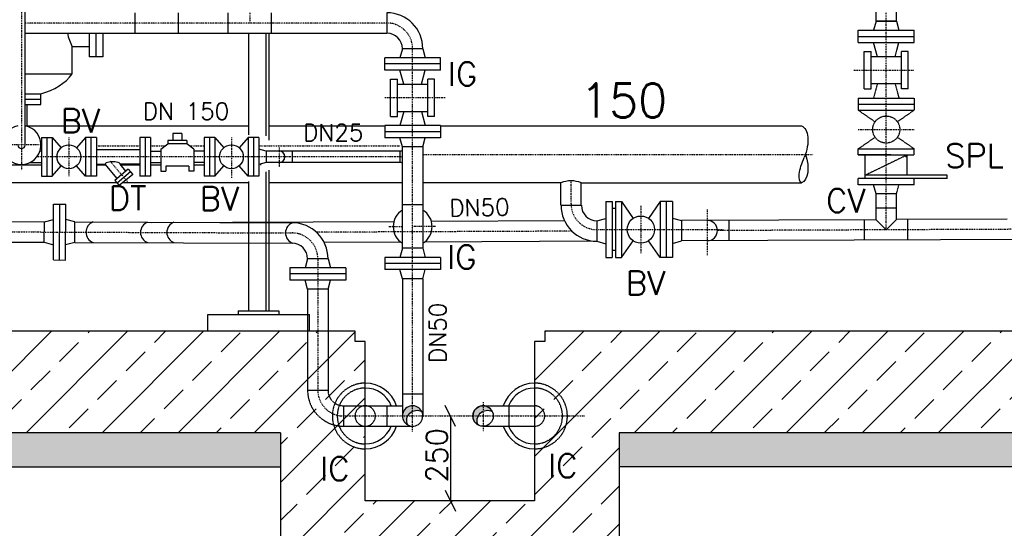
# Model space of a CAD drawing. Header units: millimetres. Extents: x -197187 to 241957296, y -45270 to 70505.
# Tile 37 of 116: x -32934 to -30027, y 9055 to 10557. Entities that reach past the tile are written whole.
import ezdxf
from ezdxf.enums import TextEntityAlignment as Align

# ---------------------------------------------------------------- set-up
doc = ezdxf.new("R2010")
doc.units = ezdxf.units.MM
doc.header["$LTSCALE"] = 0.5
for name, pattern in [('DASHDOT', [1, 0.5, -0.25, 0, -0.25]), ('DOT', [0.25, 0, -0.25]), ('HIDDEN', [0.375, 0.25, -0.125])]:
    doc.linetypes.add(name, pattern=pattern)
for name, color, linetype in [('21', 7, 'Continuous'), ('41', 7, 'Continuous'), ('42', 7, 'Continuous'), ('Beschriftung', 7, 'Continuous'), ('P-MU025ENTL', 7, 'Continuous'), ('P-MU025ENTLÜ', 7, 'Continuous'), ('P-MU050ENTL', 7, 'Continuous'), ('P-MU150AUSL', 7, 'Continuous'), ('P-MU200AUSL', 7, 'Continuous'), ('P-MU250AUSL1', 7, 'Continuous')]:
    doc.layers.add(name, color=color, linetype=linetype)
doc.styles.add('ROMANS', font='ROMANS', dxfattribs={"height": 0.2})

msp = doc.modelspace()

# ---------------------------------------------------------------- hatches: boundary and pattern name
at = {"lineweight": 5}
h = msp.add_hatch(dxfattribs=at)
h.set_pattern_fill('ANSI33', color=256, scale=25)
h.set_pattern_definition([(45, (-6661.86, 11568.5), (-112.2532, 112.2532), []), (45, (-6549.61, 11568.5), (-112.2532, 112.2532), [79.375, -39.6875])])
h.paths.add_polyline_path([(-27429.005, 12756.898), (-27679.005, 12756.898), (-27679.005, 14316.398), (-27659.014, 14336.998), (-27619.032, 14338.197), (-27619.332, 14348.188), (-27489.278, 14352.09), (-27488.978, 14342.099), (-27448.996, 14343.298), (-27429.005, 14323.898)])
h.paths.add_polyline_path([(-27679.005, 11746.898), (-27429.005, 11746.898), (-27429.005, 9336.898), (-31164.005, 9336.898), (-31164.005, 8836.898), (-32164.005, 8836.898), (-32164.005, 9336.898), (-38179.005, 9336.898), (-38179.005, 14001.398), (-38159.014, 14021.998), (-38119.032, 14023.197), (-38119.332, 14033.188), (-37989.278, 14037.09), (-37988.978, 14027.099), (-37948.996, 14028.298), (-37929.005, 14008.898), (-37929.005, 9636.898), (-31944.005, 9636.898), (-31944.005, 9606.898), (-31914.005, 9606.898), (-31914.005, 9136.898), (-31414.005, 9136.898), (-31414.005, 9606.898), (-31384.005, 9606.898), (-31384.005, 9636.898), (-27679.005, 9636.898)])
at = {"layer": 'Beschriftung', "lineweight": 5}
h = msp.add_hatch(dxfattribs=at)
h.set_pattern_fill('BETON_UNBEWEHRT', color=256, scale=200, angle=90, pattern_type=2)
h.set_pattern_definition([(135, (-12036.86, 54498.937), (-35.35534, -35.35534), [25, -12.5])])
h.paths.add_polyline_path([(-31164.005, 9336.898), (-27279.005, 9336.898), (-27279.005, 9236.898), (-31164.005, 9236.898)])
h.paths.add_polyline_path([(-32164.005, 8836.898), (-31164.005, 8836.898), (-31164.005, 8736.898), (-32164.005, 8736.898)])
h.paths.add_polyline_path([(-38329.005, 9336.898), (-32164.005, 9336.898), (-32164.005, 9236.898), (-38329.005, 9236.898)])
at = {"layer": 'P-MU050ENTL', "linetype": 'Continuous', "ltscale": 10}
h = msp.add_hatch(color=256, dxfattribs=at)
h.paths.add_polyline_path([(-31566.005, 9417.048), (-31566.005, 9400.9, -0.23800733), (-31538.855, 9400.008, 0.28780619)])
h.paths.add_polyline_path([(-31566.005, 9417.048, 0.41421356), (-31596.155, 9386.898), (-31580.348, 9386.898, -0.1710683), (-31566.005, 9400.9)])
h.paths.add_polyline_path([(-31580.348, 9386.898), (-31596.155, 9386.898, 0.27424639), (-31580.463, 9360.441, -0.23109795)])
h.paths.add_polyline_path([(-31774.005, 9417.048), (-31774.005, 9400.9, -0.23800733), (-31746.855, 9400.008, 0.28780619)])
h.paths.add_polyline_path([(-31774.005, 9417.048, 0.41421356), (-31804.155, 9386.898), (-31788.348, 9386.898, -0.1710683), (-31774.005, 9400.9)])
h.paths.add_polyline_path([(-31788.348, 9386.898), (-31804.155, 9386.898, 0.27424639), (-31788.463, 9360.441, -0.23109795)])

# ---------------------------------------------------------------- linework, layer by layer
for p, q in [((-32223.005, 10130.048), (-32223.005, 10127.348)), ((-31944.005, 9636.898), (-37929.005, 9636.898)), ((-31944.005, 9606.898), (-31944.005, 9636.898)), ((-27679.005, 9636.898), (-31384.005, 9636.898)), ((-31384.005, 9636.898), (-31384.005, 9606.898)), ((-31384.005, 9636.898), (-31384.005, 9606.898)), ((-31914.005, 9606.898), (-31944.005, 9606.898)), ((-31914.005, 9136.898), (-31914.005, 9606.898)), ((-31414.005, 9606.898), (-31414.005, 9136.898)), ((-31384.005, 9606.898), (-31414.005, 9606.898)), ((-31384.005, 9606.898), (-31414.005, 9606.898)), ((-32164.005, 9336.898), (-38329.005, 9336.898)), ((-32164.005, 9336.898), (-32164.005, 8736.898)), ((-27279.005, 9336.898), (-31164.005, 9336.898)), ((-31164.005, 9336.898), (-31164.005, 8736.898)), ((-38329.005, 9236.898), (-32164.005, 9236.898)), ((-27279.005, 9236.898), (-31164.005, 9236.898)), ((-31414.005, 9136.898), (-31914.005, 9136.898))]:
    msp.add_line(p, q)
at = {"linetype": 'Continuous'}
msp.add_line((-31662.629, 9386.898), (-31662.629, 9136.898), dxfattribs=at)
for points in [[(-32870.005, 10127.348), (-32988.005, 10127.348)], [(-32679.24, 10127.348), (-32708.005, 10127.348)], [(-32580.005, 10127.348), (-32635.248, 10127.348)], [(-32518.005, 10127.348), (-32548.005, 10127.348)], [(-32390.005, 10127.348), (-32420.005, 10127.348)]]:
    msp.add_lwpolyline(points)
at = {"layer": '21', "linetype": 'DASHDOT', "ltscale": 10}
msp.add_line((-32929.005, 11943.898), (-32929.005, 10112.373), dxfattribs=at)
at = {"layer": '21', "linetype": 'Continuous', "ltscale": 10}
for p, q in [((-30405.544, 10552.476), (-30405.544, 10680.476)), ((-30345.244, 10552.476), (-30345.244, 10680.476)), ((-30457.894, 10069.476), (-30457.894, 10087.476)), ((-30405.367, 9966.371), (-30405.367, 10000.221)), ((-30345.067, 9966.626), (-30345.067, 10000.476)), ((-30405.367, 9966.371), (-30375.217, 9936.348)), ((-30375.217, 9936.348), (-30345.067, 9966.626)), ((-31647.004, 9355.648), (-31678.254, 9418.148)), ((-31678.254, 9168.148), (-31647.004, 9105.648))]:
    msp.add_line(p, q, dxfattribs=at)
at = {"layer": '21', "linetype": 'HIDDEN', "ltscale": 10}
for p, q in [((-30437.394, 10087.476), (-30437.394, 10157.476)), ((-30318.394, 10152.476), (-30318.394, 10157.476)), ((-30313.394, 10097.476), (-30313.394, 10157.476)), ((-30195.394, 10087.476), (-30195.394, 10097.476)), ((-30292.894, 10069.476), (-30292.894, 10087.476))]:
    msp.add_line(p, q, dxfattribs=at)
at = {"layer": '21', "linetype": 'Continuous', "ltscale": 10}
msp.add_arc((-31306.005, 10002.944), 78.062, 67.279653, 112.720347, dxfattribs=at)
at = {"layer": '41', "linetype": 'Continuous', "ltscale": 10}
for p, q in [((-32918.355, 10186.898), (-32918.355, 11943.898)), ((-30405.544, 10552.476), (-30412.779, 10525.476)), ((-30345.244, 10552.476), (-30405.544, 10552.476)), ((-30405.544, 10552.476), (-30345.244, 10552.476)), ((-30345.244, 10552.476), (-30338.009, 10525.476)), ((-32259.005, 10516.748), (-32259.005, 10217.183)), ((-32199.005, 10516.748), (-32199.005, 10201.303)), ((-30457.894, 10489.476), (-30457.894, 10525.476)), ((-30457.894, 10525.476), (-30292.894, 10525.476)), ((-30457.894, 10507.476), (-30292.894, 10507.476)), ((-30292.894, 10489.476), (-30292.894, 10525.476)), ((-30457.894, 10489.476), (-30292.894, 10489.476)), ((-30401.525, 10447.476), (-30412.779, 10489.476)), ((-30344.059, 10466.898), (-30338.009, 10489.476)), ((-30440.217, 10462.476), (-30420.217, 10462.476)), ((-30440.217, 10398.848), (-30440.217, 10462.476)), ((-30420.217, 10398.848), (-30420.217, 10462.476)), ((-30366.574, 10447.476), (-30420.217, 10447.476)), ((-30349.263, 10447.476), (-30344.059, 10466.898)), ((-30310.217, 10462.476), (-30330.217, 10462.476)), ((-30330.217, 10398.848), (-30330.217, 10462.476)), ((-30310.217, 10398.848), (-30310.217, 10462.476)), ((-32912.155, 10241.874), (-32912.155, 10305.898)), ((-32130.005, 10168.748), (-32130.005, 10135.048)), ((-32199.005, 10112.373), (-32199.005, 9696.898)), ((-32259.005, 10079.024), (-32259.005, 9696.898)), ((-30430.781, 10087.476), (-30457.894, 10087.476)), ((-30413.407, 10069.476), (-30457.894, 10069.476)), ((-30405.544, 10042.476), (-30412.779, 10069.476)), ((-30387.605, 10042.297), (-30405.544, 10042.221)), ((-30405.544, 10000.221), (-30405.544, 10042.221)), ((-30345.244, 10000.476), (-30345.244, 10006.898)), ((-30345.067, 10000.476), (-30405.367, 10000.221)), ((-32379.005, 9686.898), (-32079.005, 9686.898)), ((-32379.005, 9636.898), (-32379.005, 9686.898)), ((-32289.005, 9696.898), (-32169.005, 9696.898)), ((-32289.005, 9696.898), (-32289.005, 9686.898)), ((-32169.005, 9696.898), (-32169.005, 9686.898)), ((-32079.005, 9636.898), (-32079.005, 9686.898))]:
    msp.add_line(p, q, dxfattribs=at)
at = {"layer": '41', "linetype": 'HIDDEN', "ltscale": 10}
for p, q in [((-32207.005, 10516.748), (-32207.005, 10214.007)), ((-30330.217, 10447.476), (-30366.574, 10447.476)), ((-30330.217, 10367.476), (-30330.217, 10447.476)), ((-30440.217, 10352.476), (-30440.217, 10398.848)), ((-30420.217, 10352.476), (-30420.217, 10398.848)), ((-30330.217, 10352.476), (-30330.217, 10398.848)), ((-30310.217, 10352.476), (-30310.217, 10398.848)), ((-30440.217, 10352.476), (-30420.217, 10352.476)), ((-30330.217, 10367.476), (-30420.217, 10367.476)), ((-30401.525, 10367.476), (-30412.779, 10325.476)), ((-30349.263, 10367.476), (-30338.009, 10325.476)), ((-30310.217, 10352.476), (-30330.217, 10352.476)), ((-30457.894, 10325.476), (-30292.894, 10325.476)), ((-30457.894, 10325.476), (-30457.894, 10289.476)), ((-30292.894, 10325.476), (-30292.894, 10289.476)), ((-30457.894, 10307.476), (-30292.894, 10307.476)), ((-30457.894, 10307.476), (-30292.894, 10307.476)), ((-30457.894, 10289.476), (-30292.894, 10289.476)), ((-30457.894, 10289.476), (-30408.303, 10255.213)), ((-30292.894, 10289.476), (-30342.485, 10255.213)), ((-30457.894, 10175.476), (-30408.303, 10209.739)), ((-30292.894, 10175.476), (-30342.485, 10209.739)), ((-30457.894, 10157.476), (-30457.894, 10175.476)), ((-30457.894, 10175.476), (-30292.894, 10175.476)), ((-30457.894, 10157.476), (-30292.894, 10157.476)), ((-30361.843, 10157.476), (-30457.894, 10157.476)), ((-30313.394, 10157.476), (-30437.394, 10097.476)), ((-30318.394, 10156.476), (-30313.394, 10156.476)), ((-30318.394, 10155.476), (-30313.394, 10155.476)), ((-30318.394, 10154.476), (-30313.394, 10154.476)), ((-30318.394, 10153.476), (-30313.394, 10153.476)), ((-30318.394, 10152.476), (-30313.394, 10152.476)), ((-30292.894, 10157.476), (-30292.894, 10175.476)), ((-32207.005, 10107.609), (-32207.005, 9696.898)), ((-30195.394, 10097.476), (-30437.394, 10097.476)), ((-30195.394, 10087.476), (-30430.781, 10087.476)), ((-30292.894, 10069.476), (-30413.407, 10069.476)), ((-30345.244, 10042.476), (-30338.01, 10069.476)), ((-30345.244, 10042.476), (-30387.175, 10042.299)), ((-30345.244, 10006.898), (-30345.244, 10042.476))]:
    msp.add_line(p, q, dxfattribs=at)
at = {"layer": '41', "linetype": 'DASHDOT', "ltscale": 10}
for p, q in [((-30471.074, 10407.476), (-30292.894, 10407.476)), ((-30457.894, 10232.476), (-30292.894, 10232.476)), ((-31844.619, 9945.898), (-31804.155, 9945.898)), ((-31706.11, 9945.898), (-31774.005, 9945.898))]:
    msp.add_line(p, q, dxfattribs=at)
at = {"layer": '41', "linetype": 'HIDDEN', "ltscale": 10}
msp.add_circle((-30375.394, 10232.476), 40, dxfattribs=at)
at = {"layer": '41', "linetype": 'Continuous', "ltscale": 10}
for centre, radius, start, end in [((-32929.005, 10186.898), 57.5, 100.673808, 79.326192), ((-32929.005, 10186.898), 10.65, 180, 0), ((-31812.005, 10113.898), 54.85, 81.771711, 90), ((-31812.005, 10113.898), 21.15, 68.212925, 90)]:
    msp.add_arc(centre, radius, start, end, dxfattribs=at)
at = {"layer": '41', "linetype": 'DASHDOT', "ltscale": 10}
msp.add_arc((-31812.005, 10113.898), 38, 78.078056, 90, dxfattribs=at)
at = {"layer": 'P-MU025ENTL', "linetype": 'DASHDOT', "ltscale": 10}
for p, q in [((-32255.005, 11274.898), (-32255.005, 10546.898)), ((-32789.005, 10209.398), (-32789.005, 10094.398)), ((-32309.005, 10209.398), (-32309.005, 10089.789)), ((-32876.756, 10186.898), (-32982.134, 10186.898)), ((-32168.005, 10179.091), (-32168.005, 10122.296)), ((-31812.005, 10151.898), (-32883.385, 10151.898)), ((-32616.459, 10078.742), (-32667.835, 10139.969))]:
    msp.add_line(p, q, dxfattribs=at)
at = {"layer": 'P-MU025ENTL', "linetype": 'Continuous', "ltscale": 10}
for p, q in [((-32870.005, 10209.398), (-32838.005, 10209.398)), ((-32870.005, 10209.398), (-32870.005, 10094.398)), ((-32854.005, 10209.398), (-32854.005, 10094.398)), ((-32838.005, 10209.398), (-32838.005, 10094.398)), ((-32838.005, 10209.398), (-32811.707, 10178.537)), ((-32740.005, 10209.398), (-32766.304, 10178.537)), ((-32708.005, 10209.398), (-32740.005, 10209.398)), ((-32740.005, 10209.398), (-32740.005, 10094.398)), ((-32724.005, 10209.398), (-32724.005, 10094.398)), ((-32708.005, 10209.398), (-32708.005, 10094.398)), ((-32548.005, 10209.398), (-32580.005, 10209.398)), ((-32580.005, 10209.398), (-32580.005, 10094.398)), ((-32564.005, 10209.398), (-32564.005, 10094.398)), ((-32548.005, 10209.398), (-32548.005, 10094.398)), ((-32455.877, 10220.27), (-32482.133, 10220.27)), ((-32482.133, 10220.27), (-32482.133, 10200.27)), ((-32455.877, 10220.27), (-32455.877, 10200.27)), ((-32358.005, 10209.398), (-32390.005, 10209.398)), ((-32390.005, 10209.398), (-32390.005, 10094.398)), ((-32374.005, 10209.398), (-32374.005, 10094.398)), ((-32358.005, 10209.398), (-32358.005, 10094.398)), ((-32358.005, 10209.398), (-32331.707, 10178.537)), ((-32260.005, 10209.398), (-32286.304, 10178.537)), ((-32228.005, 10209.398), (-32260.005, 10209.398)), ((-32260.005, 10209.398), (-32260.005, 10094.398)), ((-32244.005, 10209.398), (-32244.005, 10094.398)), ((-32228.005, 10209.398), (-32228.005, 10094.398)), ((-32518.005, 10174.398), (-32497.133, 10190.27)), ((-32440.877, 10200.27), (-32497.133, 10200.27)), ((-32497.133, 10200.27), (-32497.133, 10190.27)), ((-32440.877, 10190.27), (-32497.133, 10190.27)), ((-32440.877, 10200.27), (-32440.877, 10190.27)), ((-32420.005, 10174.398), (-32440.877, 10190.27)), ((-32870.005, 10168.748), (-32874.445, 10168.748)), ((-32708.005, 10173.748), (-32580.005, 10173.748)), ((-32548.005, 10168.748), (-32518.005, 10168.748)), ((-32518.005, 10174.398), (-32518.005, 10109.398)), ((-32420.005, 10174.398), (-32420.005, 10109.398)), ((-32390.005, 10168.748), (-32420.005, 10168.748)), ((-32206.005, 10168.748), (-32228.005, 10174.643)), ((-32206.005, 10168.748), (-32206.005, 10135.048)), ((-31812.005, 10168.748), (-32206.005, 10168.748)), ((-31812.005, 10168.748), (-31812.005, 10135.048)), ((-32904.149, 10135.048), (-32870.005, 10135.048)), ((-32838.005, 10094.398), (-32811.707, 10125.259)), ((-32740.005, 10094.398), (-32766.304, 10125.259)), ((-32708.005, 10130.048), (-32681.506, 10130.048)), ((-32646.226, 10088.002), (-32681.506, 10130.048)), ((-32580.005, 10130.048), (-32637.514, 10130.048)), ((-32620.41, 10109.664), (-32637.514, 10130.048)), ((-32548.005, 10135.048), (-32518.005, 10135.048)), ((-32435.005, 10124.398), (-32503.005, 10124.398)), ((-32503.005, 10124.398), (-32503.005, 10109.398)), ((-32435.005, 10124.398), (-32435.005, 10109.398)), ((-32390.005, 10135.048), (-32420.005, 10135.048)), ((-32358.005, 10094.398), (-32331.707, 10125.259)), ((-32260.005, 10094.398), (-32286.304, 10125.259)), ((-32206.005, 10135.048), (-32228.005, 10129.153)), ((-31812.005, 10135.048), (-32206.005, 10135.048)), ((-32870.005, 10094.398), (-32838.005, 10094.398)), ((-32708.005, 10094.398), (-32740.005, 10094.398)), ((-32613.517, 10115.448), (-32653.118, 10082.219)), ((-32607.089, 10107.787), (-32646.69, 10074.558)), ((-32600.661, 10100.127), (-32640.262, 10066.898)), ((-32613.517, 10115.448), (-32600.661, 10100.127)), ((-32548.005, 10094.398), (-32580.005, 10094.398)), ((-32518.005, 10109.398), (-32503.005, 10109.398)), ((-32420.005, 10109.398), (-32435.005, 10109.398)), ((-32358.005, 10094.398), (-32390.005, 10094.398)), ((-32228.005, 10094.398), (-32260.005, 10094.398)), ((-32653.118, 10082.219), (-32640.262, 10066.898))]:
    msp.add_line(p, q, dxfattribs=at)
for centre in [(-32789.005, 10151.898), (-32309.005, 10151.898)]:
    msp.add_circle(centre, 35, dxfattribs=at)
msp.add_arc((-32168.005, 10151.898), 16.85, 270, 90, dxfattribs=at)
msp.add_ellipse((-32659.51, 10130.048), major_axis=(-21.996, 0), ratio=0.33834032, start_param=3.14159265, end_param=6.28318531, dxfattribs=at)
at = {"layer": 'P-MU025ENTLÜ', "linetype": 'DASHDOT', "ltscale": 10}
msp.add_line((-30375.217, 9936.348), (-30375.217, 12731.813), dxfattribs=at)
at = {"layer": 'P-MU050ENTL', "linetype": 'Continuous', "ltscale": 10}
for p, q in [((-32593.005, 10516.748), (-32593.005, 10577.048)), ((-32465.005, 10516.748), (-32465.005, 10577.048)), ((-32319.005, 10516.748), (-32319.005, 10577.048)), ((-32191.005, 10516.748), (-32191.005, 10577.048)), ((-31850.005, 10577.048), (-31850.005, 10516.748)), ((-32918.355, 10516.748), (-31850.005, 10516.748)), ((-31804.155, 10470.898), (-31811.39, 10443.898)), ((-31743.855, 10470.898), (-31804.155, 10470.898)), ((-31743.855, 10470.898), (-31736.621, 10443.898)), ((-31691.505, 10443.898), (-31856.505, 10443.898)), ((-31856.505, 10407.898), (-31856.505, 10443.898)), ((-31691.505, 10407.898), (-31691.505, 10443.898)), ((-31691.505, 10425.898), (-31856.505, 10425.898)), ((-31691.505, 10407.898), (-31856.505, 10407.898)), ((-31839.005, 10270.898), (-31839.005, 10380.898)), ((-31839.005, 10380.898), (-31819.005, 10380.898)), ((-31819.005, 10270.898), (-31819.005, 10380.898)), ((-31800.136, 10365.898), (-31811.39, 10407.898)), ((-31747.875, 10365.898), (-31736.621, 10407.898)), ((-31729.005, 10270.898), (-31729.005, 10380.898)), ((-31709.005, 10380.898), (-31729.005, 10380.898)), ((-31709.005, 10270.898), (-31709.005, 10380.898)), ((-31819.005, 10285.898), (-31819.005, 10365.898)), ((-31819.005, 10365.898), (-31729.005, 10365.898)), ((-31839.005, 10270.898), (-31819.005, 10270.898)), ((-31819.005, 10285.898), (-31729.005, 10285.898)), ((-31800.136, 10285.898), (-31811.39, 10243.898)), ((-31747.875, 10285.898), (-31736.621, 10243.898)), ((-31709.005, 10270.898), (-31729.005, 10270.898)), ((-31691.505, 10243.898), (-31856.505, 10243.898)), ((-31856.505, 10243.898), (-31856.505, 10207.898)), ((-31691.505, 10243.898), (-31691.505, 10207.898)), ((-31691.505, 10225.898), (-31856.505, 10225.898)), ((-31691.505, 10207.898), (-31856.505, 10207.898)), ((-31804.155, 10180.898), (-31811.39, 10207.898)), ((-31743.855, 10180.898), (-31736.621, 10207.898)), ((-31743.855, 10180.898), (-31804.155, 10180.898)), ((-31804.155, 9881.898), (-31804.155, 10180.898)), ((-31743.855, 10180.898), (-31743.855, 9881.898)), ((-31336.155, 10008.735), (-31336.155, 10074.948)), ((-31275.855, 10008.735), (-31275.855, 10074.948)), ((-32834.808, 9847.355), (-32834.183, 10012.354)), ((-32834.183, 10012.354), (-32798.183, 10012.218)), ((-32816.808, 9847.287), (-32816.183, 10012.286)), ((-32798.808, 9847.219), (-32798.183, 10012.218)), ((-31743.855, 10009.898), (-31804.155, 10009.898)), ((-31335.753, 10008.735), (-31275.453, 10008.735)), ((-31203.005, 10019.694), (-31203.005, 9854.694)), ((-31203.005, 10019.694), (-31185.005, 10019.694)), ((-31185.005, 10019.694), (-31185.005, 9854.694)), ((-31175.005, 10019.694), (-31175.005, 9854.694)), ((-31175.005, 10019.694), (-31157.005, 10019.694)), ((-31157.005, 10019.694), (-31157.005, 9854.694)), ((-31157.005, 10019.694), (-31122.743, 9970.103)), ((-31043.005, 10019.694), (-31077.268, 9970.103)), ((-31007.005, 10019.694), (-31043.005, 10019.694)), ((-31043.005, 10019.694), (-31043.005, 9854.694)), ((-31025.005, 10019.694), (-31025.005, 9854.694)), ((-31007.005, 10019.694), (-31007.005, 9854.694)), ((-31175.005, 9999.194), (-31185.005, 9999.194)), ((-34445.617, 9966.109), (-32861.381, 9960.107)), ((-32861.61, 9899.807), (-32861.381, 9960.107)), ((-32861.381, 9960.107), (-32834.353, 9967.354)), ((-32771.382, 9959.766), (-32798.354, 9967.218)), ((-32771.61, 9899.466), (-32771.382, 9959.766)), ((-32771.382, 9959.766), (-32129.603, 9957.334)), ((-31829.571, 9960.352), (-32543.633, 9957.334)), ((-31325.147, 9962.484), (-31718.388, 9960.822)), ((-31230.005, 9962.886), (-31203.005, 9970.121)), ((-31230.005, 9962.886), (-31230.005, 9902.585)), ((-31007.005, 9971.177), (-30980.005, 9963.943)), ((-30405.367, 9966.371), (-30980.005, 9963.943)), ((-30980.005, 9963.943), (-30980.005, 9903.642)), ((-30840.005, 9964.534), (-30840.005, 9904.234)), ((-30439.217, 9905.928), (-30439.217, 9966.228)), ((-30018.312, 9968.007), (-30345.067, 9966.626)), ((-30311.217, 9906.468), (-30311.217, 9966.769)), ((-34445.617, 9905.808), (-32861.61, 9899.807)), ((-32861.61, 9899.807), (-32834.637, 9892.355)), ((-32771.61, 9899.466), (-32798.638, 9892.219)), ((-32771.61, 9899.466), (-32129.832, 9897.035)), ((-31808.737, 9900.14), (-32035.326, 9899.182)), ((-31230.005, 9902.585), (-31738.712, 9900.436)), ((-31230.005, 9902.585), (-31203.005, 9895.351)), ((-31157.005, 9854.694), (-31122.743, 9904.284)), ((-31043.005, 9854.694), (-31077.268, 9904.284)), ((-31007.005, 9896.407), (-30980.005, 9903.642)), ((-28352.058, 9914.748), (-30980.005, 9903.642)), ((-31804.155, 9881.898), (-31811.39, 9854.898)), ((-31743.855, 9881.898), (-31804.155, 9881.898)), ((-31743.855, 9881.898), (-31736.621, 9854.898)), ((-31175.005, 9875.194), (-31185.005, 9875.194)), ((-32834.808, 9847.355), (-32798.808, 9847.219)), ((-32084.155, 9851.185), (-32091.39, 9824.185)), ((-32023.855, 9851.185), (-32084.155, 9851.185)), ((-32023.855, 9851.185), (-32016.621, 9824.185)), ((-31691.505, 9854.898), (-31856.505, 9854.898)), ((-31856.505, 9854.898), (-31856.505, 9818.898)), ((-31691.505, 9836.898), (-31856.505, 9836.898)), ((-31691.505, 9854.898), (-31691.505, 9818.898)), ((-31203.005, 9854.694), (-31185.005, 9854.694)), ((-31175.005, 9854.694), (-31157.005, 9854.694)), ((-31007.005, 9854.694), (-31043.005, 9854.694)), ((-31971.505, 9824.185), (-32136.505, 9824.185)), ((-32136.505, 9824.185), (-32136.505, 9788.185)), ((-31971.505, 9806.185), (-32136.505, 9806.185)), ((-31971.505, 9824.185), (-31971.505, 9788.185)), ((-31691.505, 9818.898), (-31856.505, 9818.898)), ((-31804.155, 9791.898), (-31811.39, 9818.898)), ((-31743.855, 9791.898), (-31736.621, 9818.898)), ((-31971.505, 9788.185), (-32136.505, 9788.185)), ((-32084.155, 9761.185), (-32091.39, 9788.185)), ((-32023.855, 9761.185), (-32016.621, 9788.185)), ((-31743.855, 9791.898), (-31804.155, 9791.898)), ((-31804.155, 9791.898), (-31804.155, 9386.898)), ((-31743.855, 9791.898), (-31743.855, 9386.898)), ((-32084.155, 9761.185), (-32084.155, 9686.898)), ((-32023.855, 9761.185), (-32084.155, 9761.185)), ((-32023.855, 9761.185), (-32023.855, 9636.898)), ((-31743.855, 9450.898), (-31804.155, 9450.898)), ((-31914.005, 9417.048), (-31804.155, 9417.048)), ((-31850.005, 9417.048), (-31850.005, 9356.748)), ((-31566.005, 9417.048), (-31414.005, 9417.048)), ((-31490.005, 9417.048), (-31490.005, 9356.748)), ((-31914.005, 9356.748), (-31774.005, 9356.748)), ((-31566.005, 9356.748), (-31414.005, 9356.748))]:
    msp.add_line(p, q, dxfattribs=at)
at = {"layer": 'P-MU050ENTL', "linetype": 'DASHDOT', "ltscale": 10}
for p, q in [((-31850.005, 10546.898), (-32918.355, 10546.898)), ((-31774.005, 9340.846), (-31774.005, 10470.898)), ((-31678.325, 10325.898), (-31856.505, 10325.898)), ((-31306.005, 10012.906), (-31306.005, 10081.005)), ((-31100.005, 10007.194), (-31100.005, 9867.194)), ((-30904.005, 9996.268), (-30904.005, 9861.617)), ((-28343.97, 9944.933), (-30873.855, 9934.241)), ((-34695.504, 9936.905), (-32129.717, 9927.185)), ((-31303.392, 9932.426), (-32058.062, 9929.236)), ((-31230.293, 9936.907), (-30856.796, 9936.907)), ((-32054.005, 9851.185), (-32054.005, 9462.898)), ((-31566.005, 9427.913), (-31566.005, 9340.846)), ((-31978.005, 9386.898), (-31266.643, 9386.898))]:
    msp.add_line(p, q, dxfattribs=at)
at = {"layer": 'P-MU050ENTL', "linetype": 'HIDDEN', "ltscale": 10}
for p, q in [((-32084.155, 9686.898), (-32084.155, 9462.898)), ((-32023.855, 9636.898), (-32023.855, 9462.898)), ((-32084.155, 9462.898), (-32023.855, 9462.898)), ((-31978.005, 9417.048), (-31914.005, 9417.048)), ((-31978.005, 9417.048), (-31978.005, 9356.748)), ((-31978.005, 9356.748), (-31914.005, 9356.748))]:
    msp.add_line(p, q, dxfattribs=at)
at = {"layer": 'P-MU050ENTL', "linetype": 'Continuous', "ltscale": 10}
for points in [[(-31746.855, 9400.008, 1.37095256), (-31788.463, 9360.441, -0.72941984), (-31746.855, 9400.008)], [(-31538.855, 9400.008, 1.37095256), (-31580.463, 9360.441, -0.72941984), (-31538.855, 9400.008)]]:
    msp.add_lwpolyline(points, format="xyb", dxfattribs=at)
for centre, radius in [((-31100.005, 9937.194), 40), ((-31566.005, 9386.898), 30.15)]:
    msp.add_circle(centre, radius, dxfattribs=at)
for centre, radius, start, end in [((-31850.005, 10470.898), 106.15, 0, 90), ((-31850.005, 10470.898), 45.85, 0, 90), ((-31229.603, 10008.735), 106.15, 180, 269.783006), ((-31229.832, 10008.736), 45.85, 180, 269.783006), ((-31773.917, 9945.898), 57.5, 121.727503, 238.272497), ((-31773.917, 9945.898), 57.5, 301.521311, 58.478689), ((-32706.48, 9929.411), 32.103, 110.086944, 249.913056), ((-32545.465, 9928.755), 32.103, 110.086944, 249.913056), ((-32467.663, 9928.755), 32.103, 110.086944, 249.913056), ((-32117.219, 9927.443), 32.103, 110.086944, 249.913056), ((-32130.005, 9851.185), 106.15, 0, 89.782961), ((-30904.005, 9934.113), 30.15, 270.000064, 89.999936), ((-32130.005, 9851.185), 45.85, 0, 89.782961), ((-31914.005, 9386.898), 97, 18.108942, 90), ((-31414.005, 9386.898), 97, 90, 161.891058), ((-31914.005, 9386.898), 82.5, 21.435558, 90), ((-31414.005, 9386.898), 82.5, 90, 158.564442), ((-31774.005, 9386.898), 30.15, 241.344403, 25.775417), ((-31914.005, 9386.898), 97, 270, 341.891058), ((-31914.005, 9386.898), 82.5, 270, 338.564442), ((-31414.005, 9386.898), 97, 198.108942, 270), ((-31414.005, 9386.898), 82.5, 201.435558, 270)]:
    msp.add_arc(centre, radius, start, end, dxfattribs=at)
at = {"layer": 'P-MU050ENTL', "linetype": 'DASHDOT', "ltscale": 10}
for centre, start, end in [((-31850.005, 10470.898), 0, 90), ((-31230.005, 10012.906), 180, 269.783006), ((-32130.005, 9851.185), 0, 89.782961), ((-31978.005, 9462.898), 180, 270)]:
    msp.add_arc(centre, 76, start, end, dxfattribs=at)
at = {"layer": 'P-MU050ENTL', "linetype": 'HIDDEN', "ltscale": 10}
for centre, radius, start, end in [((-31914.005, 9386.898), 97, 90, 270), ((-31414.005, 9386.898), 97, 270, 90), ((-31978.005, 9462.898), 106.15, 180, 270), ((-31978.005, 9462.898), 45.85, 180, 270), ((-31914.005, 9386.898), 82.5, 90, 270), ((-31414.005, 9386.898), 82.5, 270, 90), ((-31914.005, 9386.898), 30.15, 270, 269.999427), ((-31414.005, 9386.898), 30.15, 270, 90)]:
    msp.add_arc(centre, radius, start, end, dxfattribs=at)
at = {"layer": 'P-MU150AUSL', "linetype": 'Continuous', "ltscale": 10}
for p, q in [((-32729.005, 10516.748), (-32729.005, 10447.498)), ((-32709.005, 10516.748), (-32709.005, 10447.498)), ((-32689.005, 10516.748), (-32689.005, 10447.498)), ((-32779.005, 10396.898), (-32779.005, 10476.898)), ((-32729.005, 10476.898), (-32779.005, 10476.898)), ((-32689.005, 10447.498), (-32729.005, 10447.498)), ((-32918.355, 10396.898), (-32779.005, 10396.898)), ((-32918.355, 10337.898), (-32871.505, 10337.898)), ((-32871.505, 10305.898), (-32871.505, 10337.898)), ((-32918.355, 10321.898), (-32871.505, 10321.898)), ((-32918.355, 10305.898), (-32871.505, 10305.898))]:
    msp.add_line(p, q, dxfattribs=at)
at = {"layer": 'P-MU150AUSL'}
for p, q in [((-32912.155, 10243.302), (-32259.005, 10243.319)), ((-32199.005, 10243.321), (-31856.505, 10243.33)), ((-31691.505, 10243.334), (-30625.851, 10243.362)), ((-32647.017, 10074.948), (-33199.005, 10074.948)), ((-32259.005, 10074.948), (-32630.669, 10074.948)), ((-31804.155, 10074.948), (-32199.005, 10074.948)), ((-31336.155, 10074.948), (-31743.855, 10074.948)), ((-31275.855, 10074.948), (-30625.851, 10075.062))]:
    msp.add_line(p, q, dxfattribs=at)
at = {"layer": 'P-MU150AUSL', "linetype": 'Continuous', "ltscale": 10}
msp.add_arc((-32646.34, 10546.898), 150, 191.595436, 207.818128, dxfattribs=at)
msp.add_ellipse((-32927.535, 10458.884), major_axis=(169.693, 0), ratio=0.75533428, start_param=5.04888526, end_param=5.77841253, dxfattribs=at)
at = {"layer": 'P-MU150AUSL', "linetype": 'Continuous', "ltscale": 10, "extrusion": (0, 0, -1)}
for centre, major_axis, ratio, start_param, end_param in [((-30656.955, 10166.342), (31.104, 77.02), 0.51427667, 0, 1.57079633), ((-30596.082, 10140.703), (-29.769, -65.64), 0.32393588, 0, 1.57079633), ((-30656.955, 10152.083), (31.104, -77.02), 0.51427667, 4.8264075, 6.28318531)]:
    msp.add_ellipse(centre, major_axis=major_axis, ratio=ratio, start_param=start_param, end_param=end_param, dxfattribs=at)
at = {"layer": 'P-MU200AUSL', "linetype": 'DASHDOT', "ltscale": 10}
for p, q in [((-32708.005, 10184.498), (-32580.005, 10184.498)), ((-32548.005, 10184.498), (-32504.724, 10184.498)), ((-32433.287, 10184.498), (-32390.005, 10184.498)), ((-32228.005, 10184.498), (-31809.878, 10184.498))]:
    msp.add_line(p, q, dxfattribs=at)
at = {"layer": 'P-MU250AUSL1', "linetype": 'DASHDOT', "ltscale": 10}
msp.add_line((-31743.855, 10159.098), (-30591.093, 10159.098), dxfattribs=at)

# ---------------------------------------------------------------- texts
at = {"layer": '21', "linetype": 'Continuous', "ltscale": 10, "style": 'ROMANS'}
msp.add_text('250', height=62.5, rotation=90, dxfattribs=at).set_placement((-31702.556, 9190.197), align=Align.MIDDLE_LEFT)
at = {"layer": '42', "linetype": 'Continuous', "ltscale": 10, "style": 'ROMANS'}
for s, p in [('SPL', (-30201.616, 10120.146)), ('CV', (-30553.285, 9987.832))]:
    msp.add_text(s, height=70, dxfattribs=at).set_placement(p)
at = {"layer": 'P-MU025ENTL', "linetype": 'Continuous', "ltscale": 10, "style": 'ROMANS'}
for s, p in [('BV', (-32813.502, 10223.267)), ('DT', (-32670.915, 9994.809)), ('BV', (-32402.77, 9993.763))]:
    msp.add_text(s, height=70, dxfattribs=at).set_placement(p)
at = {"layer": 'P-MU025ENTL', "linetype": 'DOT', "ltscale": 10, "style": 'ROMANS'}
msp.add_text('DN25', height=50, dxfattribs=at).set_placement((-32097.205, 10198.554))
at = {"layer": 'P-MU050ENTL', "linetype": 'Continuous', "ltscale": 10, "style": 'ROMANS'}
for s, p in [('IG', (-31669.932, 10361.735)), ('IG', (-31672.199, 9821.219)), ('IC', (-31374.075, 9204.885)), ('IC', (-32047.366, 9196.085))]:
    msp.add_text(s, height=70, dxfattribs=at).set_placement(p)
at = {"layer": 'P-MU050ENTL', "linetype": 'DOT', "ltscale": 10, "style": 'ROMANS'}
for rotation, p in [(1.09, (-31665.053, 9975.817)), (90, (-31674.807, 9543.394))]:
    msp.add_text('DN50', height=50, rotation=rotation, dxfattribs=at).set_placement(p)
at = {"layer": 'P-MU050ENTL', "linetype": 'Continuous', "ltscale": 10, "style": 'ROMANS'}
msp.add_text('BV', height=70, rotation=360, dxfattribs=at).set_placement((-31144.689, 9744.285))
at = {"layer": 'P-MU150AUSL', "linetype": 'Continuous', "ltscale": 10, "style": 'ROMANS'}
msp.add_text('150', height=100, dxfattribs=at).set_placement((-31279.539, 10268.412))
at = {"layer": 'P-MU200AUSL', "linetype": 'Continuous', "ltscale": 10, "style": 'ROMANS'}
msp.add_text('DN 150', height=50, dxfattribs=at).set_placement((-32315.656, 10261.517), align=Align.RIGHT)

doc.saveas('drawing.dxf')
